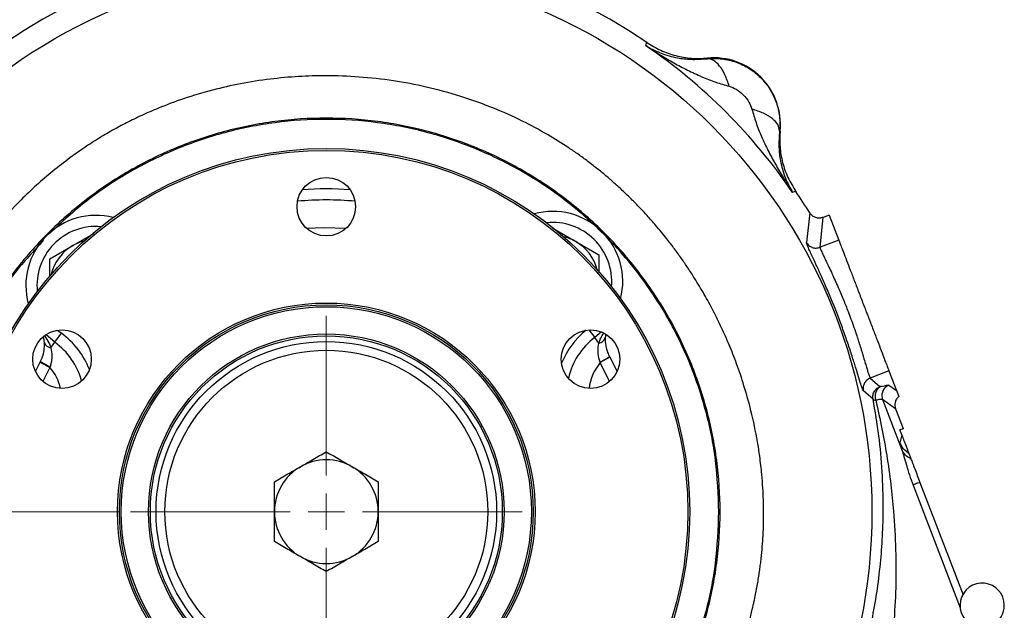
# Model space of a CAD drawing. Header units: inches. Extents: x 0.6 to 16.3, y 0.2 to 11.5.
# Tile 8 of 17: x 2.7 to 6.3, y 6.8 to 8.9. Entities that reach past the tile are written whole.
import ezdxf

# ---------------------------------------------------------------- set-up
doc = ezdxf.new("R2010")
doc.units = ezdxf.units.IN
doc.header["$MEASUREMENT"] = 0
doc.styles.add('SLDTEXTSTYLE0', font='TXT', dxfattribs={"width": 0.75})
doc.dimstyles.new('SLDDIMSTYLE0', dxfattribs={"dimtxt": 0.137795, "dimasz": 0.14, "dimexe": 0, "dimexo": 0.0625, "dimgap": 0.034449, "dimtad": 0, "dimtih": 1, "dimtoh": 1, "dimdec": 1, "dimlfac": 1.5, "dimrnd": 1e-09, "dimzin": 12, "dimdsep": 46, "dimtxsty": 'SLDTEXTSTYLE0', "dimblk1": 'CLOSED', "dimblk2": 'CLOSED', "dimsah": 1, "dimcen": 0.09, "dimadec": 0, "dimazin": 3, "dimtfac": 1, "dimtdec": 1, "dimtofl": 0, "dimtmove": 0, "dimatfit": 3, "dimldrblk": 'CLOSED', "dimfxl": 0, "dimfrac": 2, "dimtolj": 1, "dimtzin": 12, "dimarcsym": 0})

# ---------------------------------------------------------------- blocks, each defined once
blk = doc.blocks.new('_Closed')
at = {"color": 0, "linetype": 'ByBlock', "lineweight": -2}
for p, q in [((-1, 0.166667), (0, 0)), ((-1, 0.166667), (-1, -0.166667)), ((0, 0), (-1, -0.166667)), ((0, 0), (-1, 0))]:
    blk.add_line(p, q, dxfattribs=at)
blk = doc.blocks.new('_D')
at = {"color": 7, "linetype": 'Continuous', "lineweight": 0}
for p, q in [((3.1223, 9.2244), (1.0996, 9.2244)), ((1.1389, 9.2244), (1.1389, 8.4692)), ((0.9862, 8.4412), (0.9442, 8.4412)), ((0.9442, 8.4412), (0.9442, 8.2225)), ((1.2917, 8.4412), (1.3336, 8.4412)), ((1.3336, 8.4412), (1.3336, 8.2225)), ((0.9442, 8.2225), (0.9862, 8.2225)), ((1.3336, 8.2225), (1.2917, 8.2225)), ((1.1389, 4.3547), (1.1389, 8.0163)), ((2.5767, 4.3547), (1.0996, 4.3547))]:
    blk.add_line(p, q, dxfattribs=at)
at = {"color": 7, "linetype": 'Continuous', "lineweight": 18, "xscale": 0.14, "yscale": 0.14}
for p, rotation in [((1.1389, 9.2244), 90.0000000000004), ((1.1389, 4.3547), 270.0000000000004)]:
    blk.add_blockref('_Closed', p, dxfattribs=dict(at, rotation=rotation))
at = {"color": 7, "linetype": 'Continuous', "lineweight": 18, "char_height": 0.1378, "attachment_point": 1, "style": 'SLDTEXTSTYLE0'}
for s, insert in [('186', (0.9862, 8.4001)), ('7.3', (1.0117, 8.194))]:
    blk.add_mtext(s, dxfattribs=dict(at, insert=insert))
blk = doc.blocks.new('_D_6')
at = {"color": 7, "linetype": 'Continuous', "lineweight": 0}
for p, q in [((3.0749, 7.1711), (1.4278, 7.1711)), ((1.4671, 7.1711), (1.4671, 5.6445)), ((1.3144, 5.6165), (1.2724, 5.6165)), ((1.2724, 5.6165), (1.2724, 5.3977)), ((1.6199, 5.6165), (1.6619, 5.6165)), ((1.6619, 5.6165), (1.6619, 5.3977)), ((1.2724, 5.3977), (1.3144, 5.3977)), ((1.6619, 5.3977), (1.6199, 5.3977)), ((1.4671, 4.3547), (1.4671, 5.1915)), ((2.5767, 4.3547), (1.4278, 4.3547))]:
    blk.add_line(p, q, dxfattribs=at)
at = {"color": 7, "linetype": 'Continuous', "lineweight": 18, "xscale": 0.14, "yscale": 0.14}
for p, rotation in [((1.4671, 7.1711, -0.2938), 90.0000000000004), ((1.4671, 4.3547, -0.2938), 270.0000000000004)]:
    blk.add_blockref('_Closed', p, dxfattribs=dict(at, rotation=rotation))
at = {"color": 7, "linetype": 'Continuous', "lineweight": 18, "char_height": 0.1378, "attachment_point": 1, "style": 'SLDTEXTSTYLE0'}
for s, insert in [('107', (1.3144, 5.5753)), ('4.2', (1.3399, 5.3692))]:
    blk.add_mtext(s, dxfattribs=dict(at, insert=insert))
blk = doc.blocks.new('SW_CENTERMARKSYMBOL_0')
at = {"color": 0, "linetype": 'Continuous', "lineweight": 18}
for p, q in [((0, 0.1312), (0, 0.708)), ((0, 0), (0, 0.0656)), ((-0.1312, 0), (-0.708, 0)), ((0, 0), (-0.0656, 0)), ((0, 0), (0, -0.0656)), ((0, 0), (0.0656, 0)), ((0.1312, 0), (0.708, 0)), ((0, -0.1312), (0, -0.708))]:
    blk.add_line(p, q, dxfattribs=at)

msp = doc.modelspace()

# ---------------------------------------------------------------- linework, layer by layer
at = {"color": 7, "linetype": 'Continuous', "lineweight": 25}
for p, q in [((4.9763, 8.8555), (4.978, 8.8612)), ((4.978, 8.8612), (4.9798, 8.867)), ((5.1989, 8.8084), (5.199, 8.8105)), ((5.4616, 8.5479), (5.4595, 8.5478)), ((5.5123, 8.3269), (5.5067, 8.3252)), ((5.5181, 8.3287), (5.5123, 8.3269)), ((5.5686, 8.251), (5.5565, 8.1444)), ((5.6057, 8.1267), (5.6169, 8.2347)), ((5.6387, 8.243), (5.617, 8.2347)), ((5.6387, 8.243), (5.6734, 8.1527)), ((4.6399, 8.1957), (4.7232, 8.1475)), ((2.9067, 8.1331), (2.9823, 8.1767)), ((4.7232, 8.1475), (4.8066, 8.0994)), ((5.6734, 8.1527), (5.6057, 8.1267)), ((2.8234, 8.085), (2.9067, 8.1331)), ((2.8234, 8.021), (2.8234, 8.085)), ((4.8066, 8.0994), (4.8066, 8.0348)), ((2.8417, 7.7835), (2.8097, 7.8109)), ((2.8417, 7.7835), (2.8651, 7.8159)), ((4.8158, 7.8208), (4.7918, 7.8005)), ((4.8066, 7.7808), (4.7918, 7.8005)), ((2.8273, 7.7635), (2.8417, 7.7835)), ((4.8468, 7.7291), (4.8116, 7.7099)), ((4.8452, 7.7319), (4.8468, 7.7291)), ((4.8468, 7.7291), (4.8729, 7.6781)), ((2.7713, 7.6778), (2.788, 7.7111)), ((2.788, 7.7111), (2.7895, 7.7139)), ((2.788, 7.7111), (2.8235, 7.6926)), ((2.8242, 7.6947), (2.8235, 7.6926)), ((4.8116, 7.7099), (4.8109, 7.712)), ((5.8547, 7.6803), (5.7871, 7.6543)), ((5.7871, 7.6543), (5.8221, 7.6233)), ((5.8547, 7.6803), (5.8822, 7.6086)), ((5.8544, 7.6283), (5.8822, 7.6086)), ((5.7972, 7.5779), (5.7624, 7.6083)), ((5.8314, 7.5766), (5.9012, 7.3949)), ((5.8788, 7.5431), (5.8314, 7.5766)), ((5.8822, 7.6086), (5.8902, 7.5878)), ((5.8788, 7.5431), (5.906, 7.4722)), ((5.9057, 7.471), (5.8939, 7.4665)), ((5.906, 7.4722), (5.9057, 7.471)), ((5.9064, 7.4713), (5.906, 7.4722)), ((5.9007, 7.4488), (5.8939, 7.4665)), ((5.9007, 7.4488), (5.8944, 7.4205)), ((5.9666, 7.2771), (6.1226, 6.8708))]:
    msp.add_line(p, q, dxfattribs=at)
at = {"color": 8, "linetype": 'Continuous', "lineweight": 25}
for p, q in [((2.8513, 7.8268), (2.8651, 7.8159)), ((4.7711, 7.8281), (4.7918, 7.8005)), ((2.8235, 7.6926), (2.7986, 7.6418)), ((4.8457, 7.642), (4.8116, 7.7099)), ((5.9417, 7.2675), (6.1119, 6.8239))]:
    msp.add_line(p, q, dxfattribs=at)
at = {"color": 8, "linetype": 'Continuous', "lineweight": 25, "flags": 128}
msp.add_lwpolyline([(3.7508, 8.1953), (3.8132, 8.1977), (3.8933, 8.1953)], dxfattribs=at)
at = {"color": 7, "linetype": 'Continuous', "lineweight": 25}
for centre, radius in [((3.8222, 7.1711), 1.9709), ((3.8222, 7.1711), 1.3127), ((3.8222, 7.1711), 1.306), ((3.8221, 8.2735), 0.1058), ((3.8222, 7.1711), 0.7542), ((3.8222, 7.1711), 0.7475), ((3.8222, 7.1711), 0.7408), ((2.8674, 7.7222), 0.1058), ((4.7769, 7.7224), 0.1058), ((3.8222, 7.1711), 0.6423), ((3.8222, 7.1711), 0.6357), ((3.8222, 7.1711), 0.615), ((3.8222, 7.1711), 0.5833)]:
    msp.add_circle(centre, radius, dxfattribs=at)
for centre, radius, start, end in [((3.8222, 7.1711), 2.0533, 55.6839, 124.3161), ((3.8222, 7.1711), 2.0419, 34.4163, 55.5837), ((5.2218, 8.5707), 0.2409, 354.5811, 95.4189), ((3.8222, 7.1711), 1.1667, 85.7567, 94.2574), ((3.8222, 7.1711), 2.0533, 31.7307, 34.3161), ((4.6399, 8.0032), 0.2533, 345.7521, 105.2479), ((2.9901, 7.9888), 0.2533, 75.7521, 195.2479), ((2.9901, 7.9888), 0.1667, 104.7475, 120), ((4.6399, 8.0032), 0.1667, 60, 76.2525), ((4.6399, 8.0032), 0.1667, 14.7475, 60), ((2.9901, 7.9888), 0.1667, 120, 166.2525), ((4.9438, 7.5978), 0.2533, 126.8491, 167.3134), ((4.8045, 7.8069), 0.0262, 274.5364, 345.927), ((2.8289, 7.7897), 0.0262, 195.073, 266.4636), ((2.6933, 7.5781), 0.2533, 14.9409, 54.1509), ((4.6067, 8.105), 0.4429, 297.454, 302.5884), ((3.0215, 8.0912), 0.4429, 238.4116, 243.546), ((3.8222, 7.1711), 0.1875, 120, 180), ((3.8222, 7.1711), 0.1875, 60, 120), ((3.8222, 7.1711), 0.1875, 0, 60), ((3.8222, 7.1711), 0.1875, 180, 240), ((3.8222, 7.1711), 0.1875, 300, 0), ((3.8222, 7.1711), 0.1875, 240, 300), ((6.1914, 6.833), 0.08, 0, 251.7608), ((6.1914, 6.833), 0.08, 297.5471, 0)]:
    msp.add_arc(centre, radius, start, end, dxfattribs=at)
at = {"color": 8, "linetype": 'Continuous', "lineweight": 25}
for centre, radius, start, end in [((3.8222, 7.1711), 1.1267, 84.7088, 95.3053), ((4.6399, 8.0032), 0.2133, 354.977, 96.023), ((2.9901, 7.9888), 0.2133, 84.977, 186.023), ((4.9438, 7.5978), 0.2933, 128.5968, 157.8984), ((2.6933, 7.5781), 0.2933, 21.3754, 54.1509), ((2.6933, 7.5781), 0.1733, 12.7797, 41.3313), ((4.9438, 7.5978), 0.1733, 139.6687, 173.7219)]:
    msp.add_arc(centre, radius, start, end, dxfattribs=at)
at = {"color": 7, "linetype": 'Continuous', "lineweight": 25}
for points, knots in [([(4.9798, 8.867), (4.9962, 8.8569), (5.0291, 8.8368), (5.0841, 8.8181), (5.1412, 8.8079), (5.1798, 8.8097), (5.199, 8.8105)], [0, 0, 0, 0, 0.250014, 0.500009, 0.75, 1, 1, 1, 1]), ([(4.9763, 8.8555), (4.984, 8.851), (5.0005, 8.8414), (5.0284, 8.829), (5.0588, 8.8186), (5.0954, 8.8102), (5.1399, 8.8043), (5.1786, 8.807), (5.1989, 8.8084)], [0, 0, 0, 0, 0.129758, 0.275309, 0.434085, 0.573632, 0.775585, 1, 1, 1, 1]), ([(4.9763, 8.8555), (4.9943, 8.8439), (5.0276, 8.8223), (5.0778, 8.7931), (5.1269, 8.7668), (5.1771, 8.7432), (5.2272, 8.7229), (5.2612, 8.7134), (5.2776, 8.7088)], [0, 0, 0, 0, 0.19341, 0.356578, 0.521448, 0.69211, 0.851366, 1, 1, 1, 1]), ([(5.1989, 8.8084), (5.2165, 8.809), (5.2515, 8.8103), (5.3032, 8.7976), (5.351, 8.7745), (5.3924, 8.7413), (5.4256, 8.6998), (5.4487, 8.6521), (5.4615, 8.6004), (5.4602, 8.5654), (5.4595, 8.5478)], [0, 0, 0, 0, 0.125496, 0.250568, 0.375355, 0.500001, 0.624646, 0.749433, 0.874504, 1, 1, 1, 1]), ([(5.2776, 8.7088), (5.2728, 8.7231), (5.2632, 8.7517), (5.2433, 8.7836), (5.2212, 8.8048), (5.2064, 8.8072), (5.1989, 8.8084)], [0, 0, 0, 0, 0.250057, 0.5, 0.749943, 1, 1, 1, 1]), ([(2.2421, 7.1711), (2.2437, 7.2224), (2.2468, 7.3251), (2.2717, 7.4776), (2.3103, 7.627), (2.3579, 7.7569), (2.4084, 7.8671), (2.4573, 7.958), (2.5094, 8.0421), (2.5663, 8.123), (2.6307, 8.2038), (2.6968, 8.2764), (2.7609, 8.3388), (2.8192, 8.3903), (2.8797, 8.4386), (2.9394, 8.4814), (2.9961, 8.5183), (3.0489, 8.5494), (3.1016, 8.5777), (3.1568, 8.6045), (3.2251, 8.6342), (3.3101, 8.6659), (3.4091, 8.6955), (3.5136, 8.7191), (3.6174, 8.7354), (3.7202, 8.7447), (3.8274, 8.7479), (3.9419, 8.7436), (4.0633, 8.73), (4.1861, 8.7068), (4.3065, 8.6743), (4.4223, 8.6328), (4.5268, 8.5862), (4.6179, 8.5372), (4.6846, 8.4956), (4.7329, 8.4624), (4.7682, 8.4366), (4.8029, 8.4096), (4.8358, 8.3824), (4.8678, 8.3545), (4.9014, 8.3234), (4.9398, 8.2857), (4.9773, 8.246), (5.009, 8.21), (5.0328, 8.1815), (5.0556, 8.1532), (5.0799, 8.1214), (5.1051, 8.0865), (5.129, 8.0515), (5.1568, 8.0087), (5.1878, 7.9569), (5.2205, 7.8969), (5.2505, 7.8361), (5.2786, 7.7725), (5.306, 7.7029), (5.3328, 7.6235), (5.359, 7.5294), (5.3769, 7.444), (5.3872, 7.3776), (5.3921, 7.3384), (5.3961, 7.3004), (5.3993, 7.2588), (5.4014, 7.2144), (5.4025, 7.1573), (5.4008, 7.0869), (5.3956, 7.0233), (5.3907, 6.9814), (5.3879, 6.96), (5.3846, 6.9376), (5.3808, 6.9144), (5.3765, 6.8902), (5.3722, 6.8681), (5.3671, 6.8438), (5.3601, 6.8131), (5.3489, 6.7687), (5.3351, 6.7206), (5.3202, 6.6748), (5.3067, 6.6366), (5.2935, 6.6021), (5.2698, 6.5436), (5.2323, 6.4626), (5.1775, 6.3632), (5.1304, 6.29), (5.0942, 6.2388), (5.0688, 6.2048), (5.0408, 6.1693), (5.0099, 6.1324), (4.9759, 6.0943), (4.9389, 6.0554), (4.902, 6.0192), (4.8679, 5.9878), (4.8387, 5.9623), (4.8075, 5.9364), (4.7736, 5.9097), (4.7366, 5.8825), (4.7015, 5.8582), (4.6644, 5.8339), (4.6208, 5.8073), (4.5665, 5.7769), (4.5012, 5.7439), (4.416, 5.7061), (4.3189, 5.6704), (4.2197, 5.6417), (4.1284, 5.6211), (4.0362, 5.6055), (3.9335, 5.5945), (3.8494, 5.5912), (3.7894, 5.5917), (3.7583, 5.5926), (3.7316, 5.5939), (3.7055, 5.5955), (3.6856, 5.5971), (3.6724, 5.5983), (3.6689, 5.5986), (3.6678, 5.5987), (3.6675, 5.5988), (3.6674, 5.5988), (3.6674, 5.5988), (3.6674, 5.5988), (3.6397, 5.6015), (3.5885, 5.6078), (3.5153, 5.6206), (3.4416, 5.6369), (3.3776, 5.6545), (3.3244, 5.6716), (3.2896, 5.6837), (3.259, 5.6951), (3.2372, 5.7037), (3.2134, 5.7134), (3.1835, 5.7262), (3.1413, 5.7456), (3.0953, 5.7685), (3.0502, 5.7928), (3.006, 5.8184), (2.9676, 5.8424), (2.936, 5.8633), (2.9067, 5.8835), (2.8708, 5.9096), (2.8298, 5.9414), (2.7903, 5.9743), (2.7573, 6.0035), (2.7296, 6.0294), (2.6948, 6.0635), (2.6453, 6.1155), (2.586, 6.1856), (2.5326, 6.2574), (2.4881, 6.3239), (2.4469, 6.3921), (2.4036, 6.4734), (2.3663, 6.5553), (2.3376, 6.6288), (2.3175, 6.6876), (2.3006, 6.7439), (2.2855, 6.8019), (2.2745, 6.852), (2.2666, 6.8937), (2.2607, 6.929), (2.2548, 6.9706), (2.2496, 7.0157), (2.2459, 7.0595), (2.2438, 7.0974), (2.2426, 7.1298), (2.2422, 7.1523), (2.2421, 7.1657), (2.2421, 7.1695), (2.2421, 7.1707), (2.2421, 7.1711)], [0, 0, 0, 0, 0.01553, 0.031058, 0.046605, 0.062177, 0.072842, 0.083244, 0.093387, 0.102756, 0.113166, 0.124618, 0.132422, 0.140229, 0.148138, 0.155848, 0.162451, 0.168598, 0.174386, 0.180526, 0.187156, 0.196915, 0.207976, 0.218377, 0.229314, 0.239718, 0.249593, 0.261746, 0.274345, 0.286518, 0.299539, 0.312024, 0.323695, 0.334124, 0.343307, 0.347456, 0.351865, 0.356534, 0.360749, 0.364766, 0.369383, 0.3746, 0.381057, 0.385896, 0.389118, 0.392282, 0.396878, 0.401221, 0.40531, 0.4097, 0.416663, 0.423559, 0.430389, 0.437154, 0.444578, 0.453027, 0.462504, 0.474105, 0.479401, 0.482823, 0.486072, 0.490952, 0.495441, 0.499537, 0.508209, 0.516744, 0.51882, 0.520996, 0.523273, 0.52565, 0.528128, 0.530707, 0.532451, 0.535632, 0.54025, 0.546303, 0.550753, 0.554838, 0.558561, 0.56192, 0.573929, 0.585541, 0.596245, 0.600233, 0.60451, 0.609074, 0.613927, 0.619069, 0.6245, 0.630181, 0.634683, 0.63853, 0.641918, 0.646951, 0.651584, 0.655817, 0.659855, 0.665007, 0.671274, 0.678656, 0.687151, 0.699475, 0.709891, 0.718397, 0.727755, 0.738169, 0.749639, 0.75318, 0.75635, 0.759044, 0.761262, 0.764271, 0.765062, 0.765279, 0.765343, 0.765377, 0.76538, 0.765381, 0.765381, 0.765381, 0.773796, 0.78097, 0.78787, 0.796625, 0.801038, 0.804772, 0.807774, 0.810907, 0.811856, 0.815554, 0.82074, 0.825917, 0.831083, 0.836239, 0.841386, 0.844788, 0.84768, 0.852156, 0.858217, 0.863375, 0.867717, 0.871542, 0.87485, 0.882445, 0.893256, 0.90261, 0.909512, 0.917437, 0.926718, 0.937355, 0.944652, 0.950577, 0.956156, 0.962429, 0.968702, 0.971677, 0.97528, 0.979517, 0.984386, 0.989013, 0.992833, 0.995842, 0.998834, 0.999645, 0.99988, 1, 1, 1, 1]), ([(5.2776, 8.7088), (5.2861, 8.7057), (5.3048, 8.6987), (5.3292, 8.6781), (5.3497, 8.6536), (5.3567, 8.635), (5.3599, 8.6264)], [0, 0, 0, 0, 0.227358, 0.500018, 0.772307, 1, 1, 1, 1]), ([(5.4595, 8.5478), (5.4583, 8.5552), (5.4559, 8.5701), (5.4347, 8.5922), (5.4028, 8.612), (5.3742, 8.6216), (5.3599, 8.6264)], [0, 0, 0, 0, 0.2500574, 0.5, 0.7499426, 1, 1, 1, 1]), ([(5.3599, 8.6264), (5.3645, 8.6101), (5.374, 8.5761), (5.3943, 8.526), (5.4179, 8.4758), (5.4442, 8.4267), (5.4734, 8.3765), (5.495, 8.3432), (5.5067, 8.3252)], [0, 0, 0, 0, 0.148633, 0.307887, 0.478552, 0.643419, 0.806588, 1, 1, 1, 1]), ([(5.2403, 7.1711), (5.238, 7.233), (5.2333, 7.3567), (5.1956, 7.5392), (5.1362, 7.7153), (5.0538, 7.8822), (4.9505, 8.0368), (4.8278, 8.1767), (4.6879, 8.2994), (4.5333, 8.4027), (4.3664, 8.485), (4.1903, 8.5448), (4.0078, 8.5811), (3.8222, 8.5932), (3.6366, 8.5811), (3.4541, 8.5448), (3.2779, 8.485), (3.1113, 8.4025), (2.9571, 8.3011), (2.8675, 8.2181), (2.8233, 8.1772)], [0, 0, 0, 0, 0.055641, 0.111283, 0.166924, 0.222566, 0.278207, 0.333849, 0.38949, 0.445131, 0.500773, 0.556414, 0.612056, 0.667697, 0.723339, 0.77898, 0.834622, 0.890263, 0.945904, 1, 1, 1, 1]), ([(5.4595, 8.5478), (5.4581, 8.5275), (5.4554, 8.4888), (5.4613, 8.4443), (5.4698, 8.4076), (5.4801, 8.3773), (5.4926, 8.3494), (5.5021, 8.3329), (5.5067, 8.3252)], [0, 0, 0, 0, 0.224415, 0.426368, 0.565915, 0.724691, 0.870242, 1, 1, 1, 1]), ([(5.4616, 8.5479), (5.4608, 8.5287), (5.459, 8.4901), (5.4693, 8.433), (5.4879, 8.378), (5.5081, 8.3451), (5.5181, 8.3287)], [0, 0, 0, 0, 0.25, 0.499991, 0.749986, 1, 1, 1, 1]), ([(5.617, 8.2347), (5.6126, 8.2335), (5.6038, 8.2311), (5.5901, 8.2333), (5.5774, 8.2397), (5.5716, 8.2471), (5.5686, 8.251)], [0, 0, 0, 0, 0.245572, 0.491001, 0.735542, 1, 1, 1, 1]), ([(2.8, 8.1517), (2.7647, 8.1134), (2.6874, 8.0296), (2.5909, 7.8819), (2.5082, 7.7154), (2.4485, 7.5391), (2.4122, 7.3567), (2.4, 7.1711), (2.4122, 6.9854), (2.4485, 6.803), (2.5082, 6.6268), (2.5908, 6.4602), (2.6921, 6.3059), (2.7751, 6.2164), (2.816, 6.1722)], [0, 0, 0, 0, 0.07121, 0.15586, 0.240509, 0.325158, 0.409807, 0.494456, 0.579106, 0.663755, 0.748404, 0.833053, 0.917703, 1, 1, 1, 1]), ([(5.7624, 7.6083), (5.7613, 7.6099), (5.7593, 7.6132), (5.7532, 7.6312), (5.7451, 7.6573), (5.7346, 7.6918), (5.7217, 7.733), (5.7064, 7.7796), (5.689, 7.8293), (5.67, 7.8806), (5.6499, 7.9313), (5.6295, 7.9799), (5.6097, 8.0247), (5.5918, 8.0639), (5.5765, 8.0964), (5.5652, 8.1211), (5.5576, 8.1386), (5.5569, 8.1425), (5.5565, 8.1444)], [0, 0, 0, 0, 0.063306, 0.126311, 0.189209, 0.251748, 0.31372, 0.376165, 0.438759, 0.500359, 0.56197, 0.624387, 0.686902, 0.748702, 0.810746, 0.874031, 0.937456, 1, 1, 1, 1]), ([(5.5565, 8.1444), (5.5593, 8.1405), (5.5649, 8.1328), (5.5776, 8.1257), (5.5919, 8.123), (5.6011, 8.1255), (5.6057, 8.1267)], [0, 0, 0, 0, 0.250121, 0.5, 0.749879, 1, 1, 1, 1]), ([(5.6057, 8.1267), (5.606, 8.1251), (5.6066, 8.1217), (5.6124, 8.1085), (5.6199, 8.0925), (5.6279, 8.0757), (5.6378, 8.0552), (5.6487, 8.0319), (5.66, 8.0071), (5.6736, 7.9765), (5.6897, 7.9387), (5.7053, 7.8997), (5.7179, 7.8663), (5.7285, 7.8364), (5.7365, 7.813), (5.742, 7.7963), (5.7452, 7.7863), (5.7486, 7.7759), (5.7521, 7.7645), (5.7557, 7.7531), (5.7593, 7.741), (5.764, 7.7253), (5.7693, 7.7073), (5.7746, 7.6894), (5.7797, 7.6725), (5.7842, 7.6587), (5.7861, 7.6558), (5.7871, 7.6543)], [0, 0, 0, 0, 0.0596907, 0.1247625, 0.165626, 0.2050002, 0.249689, 0.2962395, 0.3343995, 0.3745786, 0.4406759, 0.499687, 0.5382786, 0.5800401, 0.6249799, 0.6391976, 0.6543774, 0.6705195, 0.687624, 0.7087789, 0.726871, 0.7499707, 0.7939669, 0.8344274, 0.8749653, 0.938839, 1, 1, 1, 1]), ([(2.8037, 7.7828), (2.8036, 7.7838), (2.8031, 7.7893), (2.8024, 7.7959), (2.8008, 7.8005), (2.8005, 7.8015)], [0, 0, 0, 0, 0.148538, 0.814865, 1, 1, 1, 1]), ([(4.8299, 7.8005), (4.8298, 7.7908), (4.8297, 7.7743), (4.836, 7.7518), (4.8416, 7.7388), (4.8441, 7.734), (4.8452, 7.7319)], [0, 0, 0, 0, 0.466659, 0.794726, 0.91083, 1, 1, 1, 1]), ([(4.8311, 7.8108), (4.8307, 7.8084), (4.8302, 7.8051), (4.83, 7.8015), (4.8299, 7.8005)], [0, 0, 0, 0, 0.72221, 1, 1, 1, 1]), ([(2.7895, 7.7139), (2.7906, 7.716), (2.7963, 7.7274), (2.8003, 7.7409), (2.8042, 7.7623), (2.8039, 7.7732), (2.8037, 7.7828)], [0, 0, 0, 0, 0.0892672, 0.47597, 0.5328338, 1, 1, 1, 1]), ([(2.8273, 7.7635), (2.8289, 7.7538), (2.8322, 7.7343), (2.829, 7.7096), (2.8249, 7.6968), (2.8242, 7.6947)], [0, 0, 0, 0, 0.455207, 0.908538, 1, 1, 1, 1]), ([(4.8109, 7.712), (4.8102, 7.7141), (4.8058, 7.7268), (4.8022, 7.7515), (4.8051, 7.771), (4.8066, 7.7808)], [0, 0, 0, 0, 0.091462, 0.544793, 1, 1, 1, 1]), ([(5.7871, 7.6543), (5.7823, 7.6518), (5.7729, 7.6468), (5.7644, 7.6341), (5.7608, 7.6207), (5.7618, 7.6124), (5.7624, 7.6083)], [0, 0, 0, 0, 0.279846, 0.55926, 0.779591, 1, 1, 1, 1]), ([(5.7972, 7.5779), (5.7968, 7.5832), (5.7959, 7.5937), (5.8019, 7.6075), (5.8109, 7.6177), (5.8184, 7.6214), (5.8221, 7.6233)], [0, 0, 0, 0, 0.279846, 0.559282, 0.779604, 1, 1, 1, 1]), ([(5.8264, 7.6239), (5.8223, 7.6216), (5.8141, 7.6169), (5.8062, 7.604), (5.8032, 7.5888), (5.8056, 7.5787), (5.8069, 7.5737)], [0, 0, 0, 0, 0.250166, 0.5, 0.749834, 1, 1, 1, 1]), ([(5.8264, 7.6239), (5.8252, 7.6236), (5.8229, 7.6231), (5.8224, 7.6232), (5.8221, 7.6233)], [0, 0, 0, 0, 0.501706, 1, 1, 1, 1]), ([(5.8264, 7.6239), (5.8337, 7.6257), (5.8485, 7.6293), (5.8525, 7.6286), (5.8544, 7.6283)], [0, 0, 0, 0, 0.499968, 1, 1, 1, 1]), ([(5.7936, 6.7799), (5.7997, 6.8125), (5.8122, 6.8803), (5.8244, 6.9811), (5.8323, 7.0839), (5.8352, 7.195), (5.8315, 7.3168), (5.8197, 7.4478), (5.8048, 7.534), (5.7972, 7.5779)], [0, 0, 0, 0, 0.120024, 0.249205, 0.369646, 0.499267, 0.662186, 0.82805, 1, 1, 1, 1]), ([(5.7972, 7.5779), (5.798, 7.5769), (5.7995, 7.5749), (5.8044, 7.5741), (5.8069, 7.5737)], [0, 0, 0, 0, 0.50124, 1, 1, 1, 1]), ([(5.8314, 7.5766), (5.8293, 7.5771), (5.8256, 7.5779), (5.8125, 7.5749), (5.8069, 7.5737)], [0, 0, 0, 0, 0.569736, 1, 1, 1, 1]), ([(5.8902, 7.5878), (5.887, 7.5845), (5.8809, 7.5781), (5.8765, 7.5658), (5.8756, 7.5539), (5.8778, 7.5466), (5.8788, 7.5431)], [0, 0, 0, 0, 0.278469, 0.537955, 0.77846, 1, 1, 1, 1]), ([(5.8069, 7.5737), (5.8147, 7.5392), (5.8296, 7.4735), (5.8476, 7.3721), (5.8616, 7.273), (5.8732, 7.1594), (5.88, 7.0349), (5.8807, 6.8983), (5.8749, 6.8084), (5.8721, 6.7643)], [0, 0, 0, 0, 0.132284, 0.252771, 0.383718, 0.503747, 0.674408, 0.840586, 1, 1, 1, 1]), ([(5.9007, 7.4488), (5.9008, 7.4485), (5.901, 7.448), (5.9015, 7.4469), (5.9023, 7.4446), (5.9042, 7.4398), (5.9081, 7.4295), (5.9172, 7.4059), (5.9224, 7.3923), (5.9266, 7.3815)], [0, 0, 0, 0, 0.001753, 0.003662, 0.008308, 0.022226, 0.071773, 0.264734, 1, 1, 1, 1]), ([(5.8944, 7.4205), (5.8945, 7.4187), (5.8948, 7.4151), (5.8991, 7.4016), (5.9012, 7.3949)], [0, 0, 0, 0, 0.5000238, 1, 1, 1, 1]), ([(3.7284, 7.3335), (3.7436, 7.3422), (3.7753, 7.3605), (3.8061, 7.3783), (3.8222, 7.3876)], [0, 0, 0, 0, 0.476313, 1, 1, 1, 1]), ([(3.8222, 7.3876), (3.8383, 7.3783), (3.869, 7.3605), (3.9008, 7.3422), (3.9159, 7.3335)], [0, 0, 0, 0, 0.523687, 1, 1, 1, 1]), ([(5.9012, 7.3949), (5.9036, 7.387), (5.9087, 7.3708), (5.9175, 7.3392), (5.9282, 7.3042), (5.9371, 7.2798), (5.9417, 7.2675)], [0, 0, 0, 0, 0.231235, 0.47735, 0.734702, 1, 1, 1, 1]), ([(5.9339, 7.3624), (5.9267, 7.3664), (5.9123, 7.3746), (5.9049, 7.3881), (5.9012, 7.3949)], [0, 0, 0, 0, 0.499884, 1, 1, 1, 1]), ([(5.9266, 7.3815), (5.9271, 7.38), (5.9283, 7.3769), (5.932, 7.3672), (5.9339, 7.3624)], [0, 0, 0, 0, 0.50001, 1, 1, 1, 1]), ([(3.6347, 7.2793), (3.6508, 7.2886), (3.6815, 7.3064), (3.7133, 7.3247), (3.7284, 7.3335)], [0, 0, 0, 0, 0.523687, 1, 1, 1, 1]), ([(3.9159, 7.3335), (3.9311, 7.3247), (3.9628, 7.3064), (3.9936, 7.2886), (4.0097, 7.2793)], [0, 0, 0, 0, 0.476313, 1, 1, 1, 1]), ([(5.9339, 7.3624), (5.9359, 7.3572), (5.9398, 7.3469), (5.9509, 7.3181), (5.9603, 7.2937), (5.9666, 7.2771)], [0, 0, 0, 0, 0.240065, 0.482608, 1, 1, 1, 1]), ([(3.6347, 7.1711), (3.6347, 7.1885), (3.6347, 7.2252), (3.6347, 7.2607), (3.6347, 7.2793)], [0, 0, 0, 0, 0.476313, 1, 1, 1, 1]), ([(4.0097, 7.2793), (4.0097, 7.2607), (4.0097, 7.2252), (4.0097, 7.1885), (4.0097, 7.1711)], [0, 0, 0, 0, 0.523687, 1, 1, 1, 1]), ([(3.6347, 7.0628), (3.6347, 7.0814), (3.6347, 7.1169), (3.6347, 7.1536), (3.6347, 7.1711)], [0, 0, 0, 0, 0.523687, 1, 1, 1, 1]), ([(4.0097, 7.1711), (4.0097, 7.1536), (4.0097, 7.1169), (4.0097, 7.0814), (4.0097, 7.0628)], [0, 0, 0, 0, 0.476313, 1, 1, 1, 1]), ([(4.8444, 6.1905), (4.8797, 6.2287), (4.957, 6.3125), (5.0535, 6.4603), (5.1363, 6.6268), (5.1956, 6.803), (5.2333, 6.9854), (5.238, 7.1092), (5.2403, 7.1711)], [0, 0, 0, 0, 0.144018, 0.315214, 0.486411, 0.657607, 0.828804, 1, 1, 1, 1]), ([(3.7284, 7.0087), (3.7133, 7.0174), (3.6815, 7.0358), (3.6508, 7.0535), (3.6347, 7.0628)], [0, 0, 0, 0, 0.476313, 1, 1, 1, 1]), ([(4.0097, 7.0628), (3.9936, 7.0535), (3.9628, 7.0358), (3.9311, 7.0174), (3.9159, 7.0087)], [0, 0, 0, 0, 0.523687, 1, 1, 1, 1]), ([(3.8222, 6.9546), (3.8061, 6.9639), (3.7753, 6.9816), (3.7436, 7), (3.7284, 7.0087)], [0, 0, 0, 0, 0.523687, 1, 1, 1, 1]), ([(3.9159, 7.0087), (3.9008, 7), (3.869, 6.9816), (3.8383, 6.9639), (3.8222, 6.9546)], [0, 0, 0, 0, 0.476313, 1, 1, 1, 1])]:
    msp.add_open_spline(points, degree=3, knots=knots, dxfattribs=at)
for points in [[(2.3997, 7.1711), (2.402, 7.2331), (2.4067, 7.3573), (2.4445, 7.5403), (2.5041, 7.717), (2.5868, 7.8844), (2.6904, 8.0395), (2.8135, 8.1798), (2.9538, 8.3028), (3.1089, 8.4065), (3.2763, 8.489), (3.453, 8.549), (3.636, 8.5854), (3.8222, 8.5976), (4.0084, 8.5854), (4.1914, 8.549), (4.3681, 8.489), (4.5355, 8.4065), (4.6906, 8.3028), (4.8309, 8.1798), (4.9539, 8.0395), (5.0576, 7.8844), (5.1402, 7.717), (5.2001, 7.5403), (5.2365, 7.3573), (5.2487, 7.1711), (5.2365, 6.9849), (5.2001, 6.8019), (5.1402, 6.6252), (5.0576, 6.4578), (4.9539, 6.3026), (4.8309, 6.1624), (4.6906, 6.0393), (4.5355, 5.9356), (4.3681, 5.8531), (4.1914, 5.7931), (4.0084, 5.7567), (3.8222, 5.7445), (3.636, 5.7567), (3.453, 5.7931), (3.2763, 5.8531), (3.1089, 5.9356), (2.9538, 6.0393), (2.8135, 6.1624), (2.6904, 6.3026), (2.5868, 6.4578), (2.5041, 6.6252), (2.4445, 6.8019), (2.4067, 6.9849), (2.402, 7.109), (2.3997, 7.1711)], [(5.6734, 8.1527), (5.674, 8.1511), (5.6752, 8.1479), (5.6811, 8.1325), (5.6898, 8.1099), (5.7012, 8.0803), (5.7148, 8.0448), (5.7302, 8.0046), (5.7468, 7.9614), (5.764, 7.9165), (5.7813, 7.8716), (5.7979, 7.8283), (5.8133, 7.7882), (5.8269, 7.7527), (5.8383, 7.7231), (5.8469, 7.7005), (5.8528, 7.6851), (5.8541, 7.6819), (5.8547, 7.6803)], [(5.8544, 7.6283), (5.8498, 7.6258), (5.8404, 7.6209), (5.8314, 7.6076), (5.8275, 7.5919), (5.8301, 7.5817), (5.8314, 7.5766)], [(5.9266, 7.3815), (5.9196, 7.3867), (5.9057, 7.3971), (5.8981, 7.4127), (5.8944, 7.4205)], [(5.9666, 7.2771), (5.9609, 7.2749), (5.9495, 7.2705), (5.9443, 7.2685), (5.9417, 7.2675)]]:
    msp.add_open_spline(points, degree=3, dxfattribs=at)
at = {"color": 8, "linetype": 'Continuous', "lineweight": 25}
for points, knots in [([(2.8053, 7.8057), (2.8105, 7.7978), (2.8186, 7.7856), (2.8248, 7.7707), (2.8269, 7.7646), (2.8273, 7.7635)], [0, 0, 0, 0, 0.601776, 0.928262, 1, 1, 1, 1]), ([(4.8066, 7.7808), (4.8069, 7.7819), (4.809, 7.7881), (4.8137, 7.8003), (4.82, 7.8102), (4.8234, 7.8157)], [0, 0, 0, 0, 0.088166, 0.489418, 1, 1, 1, 1])]:
    msp.add_open_spline(points, degree=3, knots=knots, dxfattribs=at)

# ---------------------------------------------------------------- block references
at = {"color": 7, "linetype": 'Continuous', "lineweight": 0}
msp.add_blockref('SW_CENTERMARKSYMBOL_0', (3.8222, 7.1711), dxfattribs=at)

# ---------------------------------------------------------------- dimensions: what is measured, and where the dimension line sits
at = {"color": 7, "linetype": 'Continuous', "lineweight": 18}
for base, p1, picture, middle in [((1.1389, 4.3547), (3.1616, 9.2244), '_D', (1.1389, 8.2428)), ((1.4671, 4.3547), (3.1142, 7.1711), '_D_6', (1.4671, 5.418))]:
    dim = msp.add_linear_dim(base=base, p1=p1, p2=(2.616, 4.3547), angle=90, dimstyle='SLDDIMSTYLE0', dxfattribs=at)
    dim.commit()
    dim.dimension.update_dxf_attribs({"geometry": picture, "text_midpoint": middle, "dimtype": 160})

doc.saveas('drawing.dxf')
